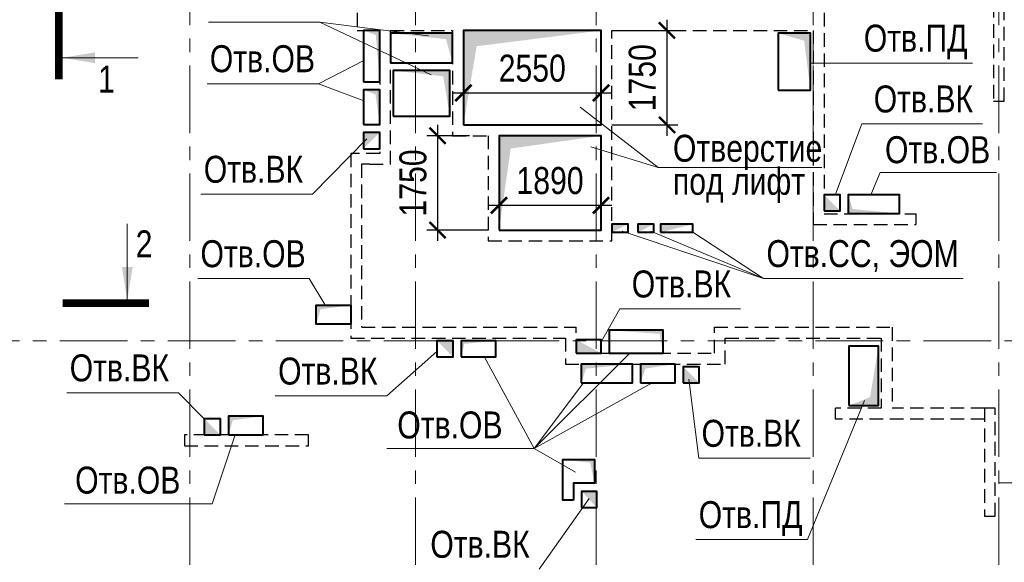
# Model space of a CAD drawing. Header units: inches. Extents: x -8638239 to -8523853, y 3840912 to 4564380.
# Tile 60 of 106: x -8602162 to -8583922, y 4286881 to 4296935. Entities that reach past the tile are written whole.
import ezdxf
from ezdxf.enums import TextEntityAlignment as Align

# ---------------------------------------------------------------- set-up
doc = ezdxf.new("R2010")
doc.units = ezdxf.units.IN
doc.header["$LTSCALE"] = 1000
doc.header["$MEASUREMENT"] = 0
doc.linetypes.add('CENTER', pattern=[2, 1.25, -0.25, 0.25, -0.25])
doc.linetypes.add('HIDDEN', pattern=[0.375, 0.25, -0.125])
for name, color, linetype, lineweight in [('СК-040-С(тены)', 12, 'HIDDEN', 25), ('СК-043-С-ПИЛОНЫ', 5, 'HIDDEN', 25), ('СК-050-П(литы перекрытия)', 3, 'Continuous', 40), ('СК-051-1-П-ОТВЕРСТИЯ ОВ ДУ', 5, 'Continuous', 40), ('СК-051-2-П-ОТВЕРСТИЯ ВК', 1, 'Continuous', 40), ('СК-051-4-П-ОТВЕРСТИЯ ЭО', 2, 'Continuous', 40), ('СК-100-О(си)', 7, 'CENTER', 15), ('СК-110-О-РАЗМЕРЫ', 7, 'Continuous', 15), ('СК-300-Р(азмеры)', 7, 'Continuous', 20), ('СК-400-Т(екст)', 7, 'Continuous', 20), ('СК-451-1-Т-ОТВ ОВ ДУ', 5, 'Continuous', 20), ('СК-451-2-Т-ОТВ ВК', 1, 'Continuous', 20), ('СК-451-3-Т-ОТВ ЭО', 2, 'Continuous', 20), ('СК-500-С(ечения)', 5, 'Continuous', 40)]:
    doc.layers.add(name, color=color, linetype=linetype, lineweight=lineweight)
doc.styles.add('ARIAL_annotative', font='arial.ttf', dxfattribs={"width": 0.8, "height": 2.5})
doc.styles.add('RUSS', font='arial.ttf', dxfattribs={"width": 0.8})
doc.dimstyles.new('100-200', dxfattribs={"dimscale": 0, "dimtxt": 500, "dimasz": 300, "dimexe": 200, "dimexo": 200, "dimgap": 200, "dimtad": 1, "dimdec": 0, "dimzin": 0, "dimdsep": 46, "dimtxsty": 'RUSS', "dimblk": 'ARCHTICK', "dimcen": 0.096, "dimdle": 200, "dimclrd": 7, "dimclre": 7, "dimclrt": 256, "dimadec": 0, "dimazin": 0, "dimtfac": 1, "dimtdec": 0, "dimtmove": 2, "dimatfit": 3, "dimldrblk": 'OBLIQUE', "dimfxl": 1, "dimtolj": 1, "dimtzin": 0, "dimarcsym": 0})

# ---------------------------------------------------------------- blocks, each defined once
blk = doc.blocks.new('оси')
at = {"layer": 'СК-100-О(си)'}
for p, q in [((-40280.2, 18534.9), (-40280.2, -7257.5)), ((-36100.2, 18534.9), (-36100.2, -7257.5)), ((-32750.1, 18534.9), (-32750.1, -7257.5)), ((-28729.8, 18534.9), (-28729.8, -7257.5)), ((-25290.2, 18534.9), (-25290.2, -7257.5)), ((-46685.3, 7435), (5846.2, 7435))]:
    blk.add_line(p, q, dxfattribs=at)
blk = doc.blocks.new('A$C858fb3ef')
at = {"layer": 'СК-300-Р(азмеры)'}
blk.add_blockref('оси', (0, 0), dxfattribs=at)
blk = doc.blocks.new('A$C573b34c5')
blk.add_blockref('A$C858fb3ef', (0, 0))
blk = doc.blocks.new('Сечение')
at = {"layer": 'СК-500-С(ечения)', "linetype": 'Continuous', "lineweight": 15, "ltscale": 100}
blk.add_line((-200, -35), (-200, -735), dxfattribs=at)
at = {"layer": 'СК-500-С(ечения)', "linetype": 'Continuous', "ltscale": 100, "const_width": 70}
blk.add_lwpolyline([(-400, 0), (400, 0)], dxfattribs=at)
at = {"layer": 'СК-500-С(ечения)', "linetype": 'Continuous', "ltscale": 100}
blk.add_solid([(-200, -35), (-250.3, -335.5), (-149.7, -335.5)], dxfattribs=at)
blk = doc.blocks.new('*U28')
at = {"layer": 'СК-400-Т(екст)', "ltscale": 100, "yscale": 0.01, "zscale": 0.01}
for p, xscale, rotation in [((0, -4), 0.01, 270.0000000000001), ((0, -25), -0.01, 270)]:
    blk.add_blockref('Сечение', p, dxfattribs=dict(at, xscale=xscale, rotation=rotation))
at = {"layer": 'СК-500-С(ечения)', "color": 0, "ltscale": 100, "style": 'ARIAL_annotative', "width": 0.8}
blk.add_attdef('НОМЕР_СЕЧЕНИЯ_1_1(НОМЕР_ЛИСТА)', text='', height=2.5, rotation=270, dxfattribs=at).set_placement((-6.74, -1.226), align=Align.RIGHT)
blk.add_attdef('НОМЕР_СЕЧЕНИЯ_2_1(НОМЕР_ЛИСТА)', text='', height=2.5, rotation=270, dxfattribs=at).set_placement((-7.48, -27.774), align=Align.BOTTOM_LEFT)
blk = doc.blocks.new('*U36')
at = {"layer": 'СК-400-Т(екст)', "ltscale": 100, "yscale": 0.01, "zscale": 0.01, "rotation": 89.99999999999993}
for p, xscale in [((0, -4), -0.01), ((0, -27.988), 0.01)]:
    blk.add_blockref('Сечение', p, dxfattribs=dict(at, xscale=xscale))
at = {"layer": 'СК-500-С(ечения)', "color": 0, "ltscale": 100, "style": 'ARIAL_annotative', "width": 0.8}
blk.add_attdef('НОМЕР_СЕЧЕНИЯ_1_1(НОМЕР_ЛИСТА)', text='', height=2.5, rotation=180, dxfattribs=at).set_placement((6.74, -1.226), align=Align.RIGHT)
blk.add_attdef('НОМЕР_СЕЧЕНИЯ_2_1(НОМЕР_ЛИСТА)', text='', height=2.5, rotation=180, dxfattribs=at).set_placement((6.74, -30.021), align=Align.BOTTOM_LEFT)
blk = doc.blocks.new('A$Cc2edbf5f_11эт')
at = {"layer": 'СК-040-С(тены)'}
for p, q in [((15190, 13185), (15190, 9590)), ((6975, 10705), (6825, 10705)), ((6825, 10705), (6825, 7685)), ((6975, 10705), (6975, 10705)), ((17090, 9790), (17090, 9590)), ((15190, 9590), (17090, 9590)), ((6826, 7685), (10800, 7685)), ((10800, 7205), (10800, 7685)), ((13360, 7205), (13360, 7685)), ((13360, 7685), (16650, 7685)), ((16650, 7685), (16650, 6185)), ((13560, 7005), (13560, 7485)), ((13560, 7485), (16450, 7485)), ((16450, 7485), (16450, 6185)), ((10800, 7205), (13360, 7205)), ((10600, 7005), (13560, 7005)), ((15600, 5985), (15600, 6185)), ((16450, 6185), (15600, 6185)), ((18360, 6185), (16650, 6185)), ((18360, 5985), (15600, 5985))]:
    blk.add_line(p, q, dxfattribs=at)
for points in [[(6740, 16135), (6740, 13185), (7160, 13185), (7160, 10905), (6775, 10905), (6775, 10905), (6625, 10905), (6625, 7485), (10600, 7485), (10600, 7005)], [(6740, 16135), (15390, 16135), (15390, 9790), (17090, 9790)], [(6975, 10705), (7360, 10705), (7360, 13185), (8510, 13185), (8510, 11235), (9170, 11235)], [(11260, 11435), (8710, 11435), (8710, 13185), (11260, 13185), (11260, 11435)], [(9170, 11235), (9170, 9285), (11460, 9285), (11460, 13185)], [(11460, 13185), (15190, 13185)], [(9370, 11235), (9370, 9485), (11260, 9485), (11260, 11235), (9370, 11235)]]:
    blk.add_lwpolyline(points, dxfattribs=at)
at = {"layer": 'СК-043-С-ПИЛОНЫ'}
for points in [[(18530, 13675), (18530, 11876), (18730, 11876), (18730, 13675), (18530, 13675)], [(18360, 6185), (18360, 4186), (18560, 4186), (18560, 6185), (18360, 6185)], [(5840, 5690), (3540, 5690), (3540, 5490), (5840, 5490), (5840, 5690)]]:
    blk.add_lwpolyline(points, dxfattribs=at)
blk = doc.blocks.new('_ArchTick')
at = {"color": 0, "linetype": 'ByBlock', "const_width": 0.15}
blk.add_lwpolyline([(-0.5, -0.5), (0.5, 0.5)], dxfattribs=at)
blk = doc.blocks.new('*D463')
at = {"layer": 'Defpoints', "color": 0, "transparency": 16777216}
for p in [(-8593631, 4294785), (-8594420, 4293035), (-8593282, 4293035)]:
    blk.add_point(p, dxfattribs=at)
at = {"layer": 'СК-110-О-РАЗМЕРЫ', "color": 7, "lineweight": -2, "transparency": 16777216}
for p, q in [((-8594420, 4294985), (-8594420, 4292835)), ((-8593831, 4294785), (-8594620, 4294785)), ((-8593482, 4293035), (-8594620, 4293035))]:
    blk.add_line(p, q, dxfattribs=at)
at = {"layer": 'СК-110-О-РАЗМЕРЫ', "color": 7, "lineweight": -2, "transparency": 16777216, "xscale": 300, "yscale": 300, "zscale": 300}
for p, rotation in [((-8594420, 4294785), 90), ((-8594420, 4293035), 270)]:
    blk.add_blockref('_ArchTick', p, dxfattribs=dict(at, rotation=rotation))
at = {"layer": 'СК-110-О-РАЗМЕРЫ', "transparency": 16777216, "insert": (-8594875, 4293910), "char_height": 500, "attachment_point": 5, "rotation": 90, "style": 'RUSS'}
blk.add_mtext('\\A1;1750', dxfattribs=at)
blk = doc.blocks.new('_Oblique')
at = {"color": 0, "linetype": 'ByBlock', "lineweight": -2}
blk.add_line((-0.5, -0.5), (0.5, 0.5), dxfattribs=at)
blk = doc.blocks.new('*D464')
at = {"layer": 'Defpoints', "color": 0, "transparency": 16777216}
for p in [(-8593282, 4294768), (-8591392, 4294768), (-8591392, 4293496)]:
    blk.add_point(p, dxfattribs=at)
at = {"layer": 'СК-110-О-РАЗМЕРЫ', "color": 7, "lineweight": -2, "transparency": 16777216}
for p, q in [((-8593282, 4294568), (-8593282, 4293296)), ((-8591392, 4294568), (-8591392, 4293296)), ((-8593482, 4293496), (-8591192, 4293496))]:
    blk.add_line(p, q, dxfattribs=at)
at = {"layer": 'СК-110-О-РАЗМЕРЫ', "color": 7, "lineweight": -2, "transparency": 16777216, "xscale": 300, "yscale": 300, "zscale": 300, "rotation": 180}
blk.add_blockref('_ArchTick', (-8593282, 4293496), dxfattribs=at)
at = {"layer": 'СК-110-О-РАЗМЕРЫ', "color": 7, "lineweight": -2, "transparency": 16777216, "xscale": 300, "yscale": 300, "zscale": 300}
blk.add_blockref('_ArchTick', (-8591392, 4293496), dxfattribs=at)
at = {"layer": 'СК-110-О-РАЗМЕРЫ', "transparency": 16777216, "insert": (-8592337, 4293951), "char_height": 500, "attachment_point": 5, "style": 'RUSS'}
blk.add_mtext('\\A1;1890', dxfattribs=at)
blk = doc.blocks.new('*D465')
at = {"layer": 'Defpoints', "color": 0, "transparency": 16777216}
for p in [(-8591392, 4296735), (-8591392, 4294985), (-8590171, 4294985)]:
    blk.add_point(p, dxfattribs=at)
at = {"layer": 'СК-110-О-РАЗМЕРЫ', "color": 7, "lineweight": -2, "transparency": 16777216}
for p, q in [((-8590171, 4296935), (-8590171, 4294785)), ((-8591192, 4296735), (-8589971, 4296735)), ((-8591192, 4294985), (-8589971, 4294985))]:
    blk.add_line(p, q, dxfattribs=at)
at = {"layer": 'СК-110-О-РАЗМЕРЫ', "color": 7, "lineweight": -2, "transparency": 16777216, "xscale": 300, "yscale": 300, "zscale": 300}
for p, rotation in [((-8590171, 4296735), 90), ((-8590171, 4294985), 270)]:
    blk.add_blockref('_ArchTick', p, dxfattribs=dict(at, rotation=rotation))
at = {"layer": 'СК-110-О-РАЗМЕРЫ', "transparency": 16777216, "insert": (-8590626, 4295860), "char_height": 500, "attachment_point": 5, "rotation": 90, "style": 'RUSS'}
blk.add_mtext('\\A1;1750', dxfattribs=at)
blk = doc.blocks.new('*D466')
at = {"layer": 'Defpoints', "color": 0, "transparency": 16777216}
for p in [(-8591392, 4295578), (-8593942, 4294841), (-8591392, 4294841)]:
    blk.add_point(p, dxfattribs=at)
at = {"layer": 'СК-110-О-РАЗМЕРЫ', "color": 7, "lineweight": -2, "transparency": 16777216}
for p, q in [((-8593942, 4295041), (-8593942, 4295778)), ((-8591392, 4295041), (-8591392, 4295778)), ((-8594142, 4295578), (-8591192, 4295578))]:
    blk.add_line(p, q, dxfattribs=at)
at = {"layer": 'СК-110-О-РАЗМЕРЫ', "color": 7, "lineweight": -2, "transparency": 16777216, "xscale": 300, "yscale": 300, "zscale": 300, "rotation": 180}
blk.add_blockref('_ArchTick', (-8593942, 4295578), dxfattribs=at)
at = {"layer": 'СК-110-О-РАЗМЕРЫ', "color": 7, "lineweight": -2, "transparency": 16777216, "xscale": 300, "yscale": 300, "zscale": 300}
blk.add_blockref('_ArchTick', (-8591392, 4295578), dxfattribs=at)
at = {"layer": 'СК-110-О-РАЗМЕРЫ', "transparency": 16777216, "insert": (-8592667, 4296033), "char_height": 500, "attachment_point": 5, "style": 'RUSS'}
blk.add_mtext('\\A1;2550', dxfattribs=at)
blk = doc.blocks.new('A$C526c523f')
at = {"layer": 'СК-451-1-Т-ОТВ ОВ ДУ', "lineweight": 13}
for p, q in [((3986, 13341), (6051, 13341)), ((6051, 13341), (8061, 13086)), ((6051, 13341), (8113, 12361)), ((6025, 12199), (6864, 12630)), ((15140, 12580), (18141, 12580)), ((3960, 12199), (6025, 12199)), ((6025, 12199), (6864, 11883)), ((16431, 10551), (16258, 10141)), ((16431, 10551), (18588, 10551)), ((3787, 8587), (5852, 8587)), ((5852, 8587), (6142, 8106)), ((10021, 5439), (9102, 7135)), ((10021, 5439), (11794, 7205)), ((10021, 5439), (10934, 6655)), ((10021, 5439), (12209, 6655)), ((15083, 3751), (16137, 6331)), ((7289, 5439), (10021, 5439)), ((10021, 5439), (10789, 5004)), ((18631, 4803), (21364, 4803)), ((13018, 3751), (15083, 3751))]:
    blk.add_line(p, q, dxfattribs=at)
at = {"layer": 'СК-451-2-Т-ОТВ ВК', "lineweight": 15}
for p, q in [((16092, 11453), (15595, 10134)), ((16092, 11453), (18325, 11453)), ((5914, 10150), (6922, 11176)), ((3848, 10150), (5914, 10150)), ((11609, 8026), (11260, 7417)), ((11609, 8026), (13842, 8026)), ((7291, 6413), (8220, 7236)), ((13069, 5259), (12884, 6727)), ((1365, 6471), (3430, 6471)), ((3430, 6471), (3910, 5990)), ((5225, 6413), (7291, 6413)), ((13069, 5259), (15135, 5259)), ((10111, 3202), (11040, 4512))]:
    blk.add_line(p, q, dxfattribs=at)
at = {"layer": 'СК-451-1-Т-ОТВ ОВ ДУ', "lineweight": 13, "style": 'RUSS', "width": 0.8}
for s, p in [('Отв.ПД', (16127, 12793)), ('Отв.ОВ', (4012, 12412)), ('Отв.ОВ', (16519, 10726)), ('Отв.ОВ', (3839, 8799)), ('Отв.ОВ', (7485, 5626)), ('Отв.ПД', (13069, 3964))]:
    blk.add_text(s, height=500, dxfattribs=at).set_placement(p)
at = {"layer": 'СК-451-2-Т-ОТВ ВК', "lineweight": 15, "style": 'RUSS', "width": 0.8}
for p in [(16311, 11666), (3900, 10363), (11828, 8238), (1416, 6684), (5277, 6625), (13121, 5471), (8097, 3415)]:
    blk.add_text('Отв.ВК', height=500, dxfattribs=at).set_placement(p)

msp = doc.modelspace()

# ---------------------------------------------------------------- linework, layer by layer
at = {"layer": 'СК-050-П(литы перекрытия)'}
for points in [[(-8593941.8, 4294984.9), (-8591391.8, 4294984.9), (-8591391.8, 4296734.9), (-8593941.8, 4296734.9)], [(-8593282.1, 4293035.1), (-8591391.8, 4293035.1), (-8591391.8, 4294784.7), (-8593282.1, 4294784.7)]]:
    msp.add_lwpolyline(points, close=True, dxfattribs=at)
at = {"layer": 'СК-051-1-П-ОТВЕРСТИЯ ОВ ДУ'}
for points in [[(-8595791.9, 4295784.8), (-8595491.7, 4295784.8), (-8595491.7, 4296734.5), (-8595791.9, 4296734.5)], [(-8595291.7, 4296134.6), (-8594141.8, 4296134.6), (-8594141.8, 4296684.9), (-8595291.7, 4296684.9)], [(-8588112.1, 4295630), (-8587512.1, 4295630), (-8587512.1, 4296684.9), (-8588112.1, 4296684.9)], [(-8595241.8, 4295144.9), (-8594191.8, 4295144.9), (-8594191.8, 4295994.9), (-8595241.8, 4295994.9)], [(-8595790.5, 4294994.8), (-8595491.7, 4294994.8), (-8595491.7, 4295634.8), (-8595790.5, 4295634.8)], [(-8586812.3, 4293341.2), (-8585862.3, 4293341.2), (-8585862.3, 4293691.1), (-8586812.3, 4293691.1)], [(-8596027.3, 4291295.3), (-8596667.3, 4291295.3), (-8596667.3, 4291645.3), (-8596027.3, 4291645.3)], [(-8591242.1, 4290755.2), (-8590242.1, 4290755.2), (-8590242.1, 4291180.3), (-8591242.1, 4291180.3)], [(-8593982.1, 4290685.4), (-8593342, 4290685.4), (-8593342, 4290986.6), (-8593982.1, 4290986.6)], [(-8586802.1, 4289785.3), (-8586252.1, 4289785.3), (-8586252.1, 4290885.3), (-8586802.1, 4290885.3)], [(-8591762.1, 4290205.5), (-8590812.1, 4290205.5), (-8590812.1, 4290555.4), (-8591762.1, 4290555.4)], [(-8590662.1, 4290205.5), (-8590022.1, 4290205.5), (-8590022.1, 4290555.4), (-8590662.1, 4290555.4)], [(-8598292.2, 4289240.2), (-8597652.2, 4289240.2), (-8597652.2, 4289590.1), (-8598292.2, 4289590.1)], [(-8591902.1, 4288035.1), (-8592102.1, 4288035.1), (-8592102.1, 4288785.1), (-8591512.1, 4288785.1), (-8591512.1, 4288345.1), (-8591902.1, 4288345.1)]]:
    msp.add_lwpolyline(points, close=True, dxfattribs=at)
for points in [[(-8595791.5, 4296734.7), (-8595491.7, 4296734.5), (-8595565.7, 4296651.9), (-8595491.7, 4295784.8)], [(-8594141.8, 4296134.6), (-8594141.8, 4296684.9), (-8594266.1, 4296575.5), (-8595291.7, 4296684.9)], [(-8588112.1, 4296684.9), (-8587512.1, 4296684.9), (-8587630.7, 4296545.3), (-8587512.1, 4295630)], [(-8594191.8, 4295144.9), (-8594191.8, 4295994.9), (-8594316.1, 4295885.5), (-8595241.8, 4295994.9)], [(-8595790.5, 4295634.8), (-8595491.7, 4295634.8), (-8595571, 4295548.7), (-8595491.6, 4294994.8)], [(-8586812.1, 4293690.3), (-8586812.3, 4293341.2), (-8586731.7, 4293427.6), (-8585862.3, 4293341.2)], [(-8596667.3, 4291295.3), (-8596667.3, 4291645.3), (-8596590, 4291567.4), (-8596027.3, 4291645.3)], [(-8590242.1, 4290755.2), (-8590242.1, 4291180.3), (-8590308, 4291114.1), (-8591242.1, 4291180.3)], [(-8593982, 4290685.4), (-8593982.1, 4290985), (-8593925.8, 4290927.6), (-8593342, 4290986.6)], [(-8586802.1, 4289785.3), (-8586252.1, 4289785.3), (-8586409.2, 4289942.5), (-8586252.1, 4290885.3)], [(-8591762.1, 4290205.5), (-8591762.1, 4290555.4), (-8591669.7, 4290469.2), (-8590812.1, 4290555.4)], [(-8590662.1, 4290205.5), (-8590662.1, 4290555.4), (-8590570.9, 4290469.5), (-8590022.1, 4290555.4)], [(-8598292.2, 4289240.2), (-8598292.2, 4289590.2), (-8598214.8, 4289512.2), (-8597652.2, 4289590.1)], [(-8592102.1, 4288785.1), (-8591512.1, 4288785.1), (-8591594.4, 4288726.2), (-8591512.1, 4288345.1)]]:
    msp.add_solid(points, dxfattribs=at)
at = {"layer": 'СК-051-2-П-ОТВЕРСТИЯ ВК'}
for points in [[(-8595791.7, 4294545.1), (-8595491.7, 4294545.1), (-8595491.7, 4294845.1), (-8595791.7, 4294845.1)], [(-8587261.8, 4293390.3), (-8586962.1, 4293390.3), (-8586962.1, 4293690.3), (-8587261.8, 4293690.3)], [(-8594432.1, 4290685.3), (-8594132.1, 4290685.3), (-8594132.1, 4290985.3), (-8594432.1, 4290985.3)], [(-8591852.1, 4290755.3), (-8591392.1, 4290755.3), (-8591392.1, 4291005.3), (-8591852.1, 4291005.3)], [(-8589872.1, 4290205.5), (-8589572.1, 4290205.5), (-8589572.1, 4290505.5), (-8589872.1, 4290505.5)], [(-8598742.2, 4289240.2), (-8598442.2, 4289240.2), (-8598442.2, 4289540.2), (-8598742.2, 4289540.2)], [(-8591752.1, 4287895.1), (-8591472.1, 4287895.1), (-8591472.1, 4288195.1), (-8591752.1, 4288195.1)]]:
    msp.add_lwpolyline(points, close=True, dxfattribs=at)
for points in [[(-8595791.7, 4294545.1), (-8595491.7, 4294845.1), (-8595791.7, 4294845.1)], [(-8586962.1, 4293390.3), (-8587262.1, 4293690.3), (-8587261.8, 4293390.3)], [(-8594132.1, 4290685.3), (-8594132.1, 4290985.3), (-8594432.1, 4290985.3)], [(-8591392.1, 4290755.3), (-8591852.1, 4291005.3), (-8591852.1, 4290755.2)], [(-8589572.1, 4290205.5), (-8589872.1, 4290505.5), (-8589872.1, 4290205.5)], [(-8598442.2, 4289240.2), (-8598742.2, 4289540.2), (-8598742.2, 4289240.2)], [(-8591472.1, 4287895.2), (-8591472.1, 4288195.1), (-8591752.1, 4288195.1)]]:
    msp.add_solid(points, dxfattribs=at)
at = {"layer": 'СК-051-4-П-ОТВЕРСТИЯ ЭО'}
for points in [[(-8591192.1, 4292995.3), (-8590892.1, 4292995.3), (-8590892.1, 4293145.3), (-8591192.1, 4293145.3)], [(-8590712.1, 4292995.3), (-8590412.1, 4292995.3), (-8590412.1, 4293145.3), (-8590712.1, 4293145.3)], [(-8590292.1, 4292995.3), (-8589692.1, 4292995.3), (-8589692.1, 4293145.3), (-8590292.1, 4293145.3)]]:
    msp.add_lwpolyline(points, close=True, dxfattribs=at)
for points in [[(-8591192.1, 4292995.3), (-8590892.1, 4293145.3), (-8591191.9, 4293145.3)], [(-8590712.1, 4292995.3), (-8590412.1, 4293145.3), (-8590711.9, 4293145.3)], [(-8590292.1, 4292995.3), (-8589692.1, 4293145.3), (-8590291.9, 4293145.3)]]:
    msp.add_solid(points, dxfattribs=at)
at = {"layer": 'СК-110-О-РАЗМЕРЫ'}
msp.add_line((-8590332.3, 4294198.7), (-8591583.6, 4294576.9), dxfattribs=at)
for points in [[(-8593941.8, 4294984.9), (-8593941.8, 4296734.9), (-8593696.9, 4296443), (-8591391.8, 4296734.9)], [(-8593282.1, 4293035.1), (-8593282.1, 4294784.7), (-8593065.7, 4294546.9), (-8591391.8, 4294784.7)]]:
    msp.add_solid(points, dxfattribs=at)
at = {"layer": 'СК-400-Т(екст)', "color": 7}
msp.add_lwpolyline([(-8587305.1, 4294198.7), (-8590332.3, 4294198.7), (-8591781.2, 4295312.2)], dxfattribs=at)
at = {"layer": 'СК-451-1-Т-ОТВ ОВ ДУ', "lineweight": 13}
for p, q in [((-8598598.4, 4287967.2), (-8598172.1, 4289240.2)), ((-8601331, 4287967.2), (-8598598.4, 4287967.2))]:
    msp.add_line(p, q, dxfattribs=at)
at = {"layer": 'СК-451-3-Т-ОТВ ЭО', "lineweight": 20}
for q in [(-8591000.6, 4293014.2), (-8590469.5, 4293015.7), (-8589692.1, 4292995.3), (-8584686.6, 4292137.8)]:
    msp.add_line((-8588380.3, 4292137.8), q, dxfattribs=at)

# ---------------------------------------------------------------- block references
at = {"layer": 'СК-050-П(литы перекрытия)'}
msp.add_blockref('A$Cc2edbf5f_11эт', (-8602652.1, 4283550), dxfattribs=at)
at = {"layer": 'СК-110-О-РАЗМЕРЫ'}
msp.add_blockref('A$C526c523f', (-8602652.1, 4283550), dxfattribs=at)
at = {"layer": 'СК-300-Р(азмеры)'}
msp.add_blockref('A$C573b34c5', (-8558731.8, 4283550), dxfattribs=at)
at = {"layer": 'СК-500-С(ечения)'}
ref = msp.add_blockref('*U36', (-8601437.7, 4295829.9), dxfattribs=dict(at, xscale=-200, yscale=200, zscale=200, rotation=180))
ref.add_attrib('НОМЕР_СЕЧЕНИЯ_2_1(НОМЕР_ЛИСТА)', '1', dxfattribs={"color": 0, "ltscale": 100, "height": 500, "style": 'ARIAL_annotative', "width": 0.8}).set_placement((-8600089.8, 4301834.2), align=Align.BOTTOM_RIGHT)
ref.add_attrib('НОМЕР_СЕЧЕНИЯ_1_1(НОМЕР_ЛИСТА)', '1', dxfattribs={"color": 0, "ltscale": 100, "height": 500, "style": 'ARIAL_annotative', "width": 0.8}).set_placement((-8600400.5, 4295582), align=Align.RIGHT)
ref = msp.add_blockref('*U28', (-8599768.6, 4291682.8), dxfattribs=dict(at, xscale=200, yscale=200, zscale=200, rotation=269.9999385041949))
ref.add_attrib('НОМЕР_СЕЧЕНИЯ_2_1(НОМЕР_ЛИСТА)', '2', dxfattribs={"color": 0, "ltscale": 100, "height": 500, "style": 'ARIAL_annotative', "width": 0.8}).set_placement((-8605323.4, 4293178.8), align=Align.TOP_RIGHT)
ref.add_attrib('НОМЕР_СЕЧЕНИЯ_1_1(НОМЕР_ЛИСТА)', '2', dxfattribs={"color": 0, "ltscale": 100, "height": 500, "style": 'ARIAL_annotative', "width": 0.8}).set_placement((-8600013.9, 4293030.7), align=Align.TOP_LEFT)

# ---------------------------------------------------------------- texts
at = {"layer": 'СК-400-Т(екст)', "color": 7, "style": 'RUSS', "width": 0.8}
for s, p in [('Отверстие', (-8590061, 4294302.6)), ('под лифт', (-8590061, 4293690.5))]:
    msp.add_text(s, height=500, dxfattribs=at).set_placement(p)
at = {"layer": 'СК-451-1-Т-ОТВ ОВ ДУ', "lineweight": 13, "style": 'RUSS', "width": 0.8}
msp.add_text('Отв.ОВ', height=500, dxfattribs=at).set_placement((-8601134.9, 4288154.4))
at = {"layer": 'СК-451-3-Т-ОТВ ЭО', "style": 'RUSS', "width": 0.8}
msp.add_text('Отв.CC, ЭОМ', height=500, dxfattribs=at).set_placement((-8588328.6, 4292350.5))

# ---------------------------------------------------------------- dimensions: what is measured, and where the dimension line sits
at = {"layer": 'СК-110-О-РАЗМЕРЫ'}
for base, p1, p2, picture, middle in [((-8590170.6, 4294984.7), (-8591391.8, 4296734.9), (-8591391.8, 4294984.7), '*D465', (-8590625.9, 4295859.8)), ((-8594419.9, 4293035), (-8593631.1, 4294784.7), (-8593282.1, 4293035), '*D463', (-8594875.1, 4293909.8))]:
    dim = msp.add_linear_dim(base=base, p1=p1, p2=p2, angle=90, dimstyle='100-200', override={"dimscale": 1}, dxfattribs=at)
    dim.commit()
    dim.dimension.update_dxf_attribs({"geometry": picture, "text_midpoint": middle})
for base, p1, p2, picture, middle in [((-8591391.8, 4295577.7), (-8593941.8, 4294840.6), (-8591391.8, 4294840.6), '*D466', (-8592666.8, 4296033)), ((-8591391.8, 4293495.6), (-8593282.1, 4294767.6), (-8591391.8, 4294767.8), '*D464', (-8592337, 4293950.8))]:
    dim = msp.add_linear_dim(base=base, p1=p1, p2=p2, dimstyle='100-200', override={"dimscale": 1}, dxfattribs=at)
    dim.commit()
    dim.dimension.update_dxf_attribs({"geometry": picture, "text_midpoint": middle})

doc.saveas('drawing.dxf')
